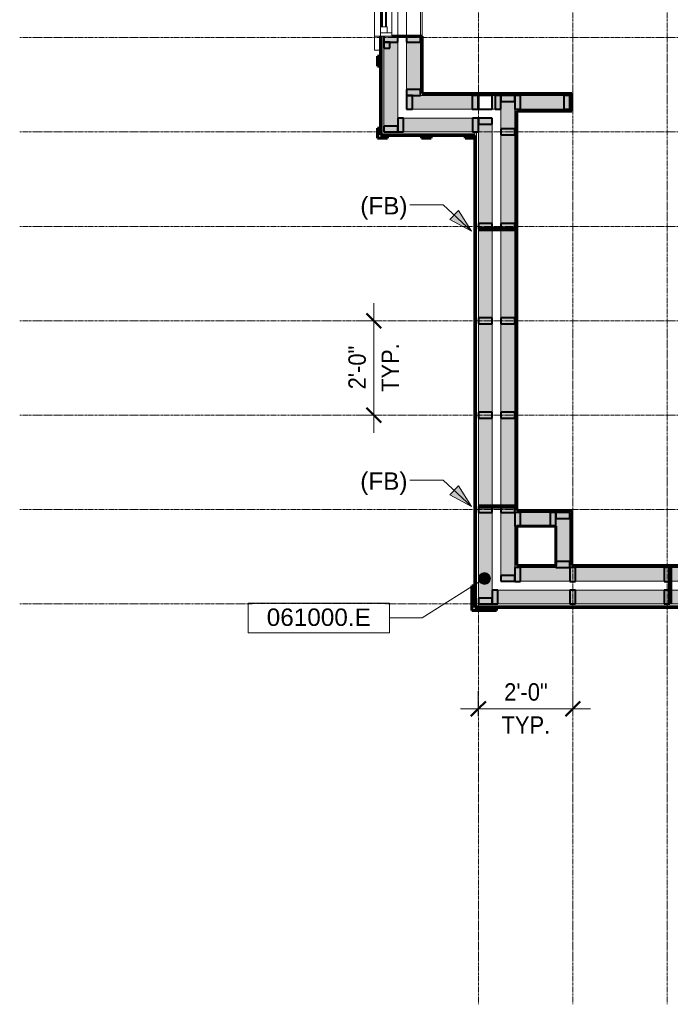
# Model space of a CAD drawing. Header units: inches. Extents: x -639 to 53, y -282 to 536.
# Tile 1 of 12: x -639 to -473, y -282 to -32. Entities that reach past the tile are written whole.
import ezdxf

# ---------------------------------------------------------------- set-up
doc = ezdxf.new("R2010")
doc.units = ezdxf.units.IN
doc.header["$MEASUREMENT"] = 0
doc.linetypes.add('Grid Line 1_2_', pattern=[0.875, 0.5, -0.125, 0.125, -0.125])
for name, color, linetype, lineweight in [('A-ANNO-DIMS', 1, 'Continuous', 9), ('A-ANNO-DIMS-48', 1, 'Continuous', 9), ('A-ANNO-NOTE', 2, 'Continuous', 9), ('A-ANNO-TEXT', 2, 'Continuous', 9), ('A-DETL', 5, 'Continuous', 9), ('A-GLAZ', 6, 'Continuous', 18), ('A-GLAZ-GLAS', 6, 'Continuous', 40), ('A-WALL', 2, 'Continuous', 18), ('A-WALL-PATT', 2, 'Continuous', 60), ('I-WALL', 2, 'Continuous', 18), ('S-BEAM', 4, 'Continuous', 9), ('S-COLS', 6, 'Continuous', 9), ('S-GRID', 1, 'Continuous', 9)]:
    doc.layers.add(name, color=color, linetype=linetype, lineweight=lineweight)
doc.styles.add('Arial', font='arial.ttf', dxfattribs={"height": 4.425898})
doc.styles.add('Arial_1', font='arial.ttf', dxfattribs={"width": 0.9, "height": 4.425898})
doc.dimstyles.new('Linear_-_3_32__Arial_2', dxfattribs={"dimscale": 12, "dimtxt": 4.5, "dimasz": 0.3125, "dimexe": 0.375, "dimexo": 0.375, "dimgap": 0.0625, "dimtad": 1, "dimdec": 3, "dimrnd": 0.125, "dimzin": 3, "dimdsep": 46, "dimlunit": 4, "dimtxsty": 'Arial_1', "dimblk1": 'OBLIQUE', "dimblk2": 'OBLIQUE', "dimsah": 1, "dimcen": 0.09, "dimdle": 0.375, "dimazin": 0, "dimtfac": 1, "dimtdec": 3, "dimtix": 1, "dimtmove": 0, "dimatfit": 3, "dimfxl": 1, "dimtvp": 1, "dimfrac": 2, "dimtolj": 1, "dimtzin": 0, "dimarcsym": 2})
pattern_1 = [(135, (0, 0), (-4.006467, -4.006467), [])]
pattern_2 = [(0, (0, 0), (15.36, 3.84), [0.634, -10.886, 0.634, -10.886, -61.44]), (0, (0, 0), (15.36, 3.84), [-23.04, 0.634, -22.406, 0.634, -10.886, -26.88]), (0, (0, 0), (15.36, 3.84), [-57.6, 0.634, -7.046, 0.634, -18.566]), (120, (5.76, 1.92), (-11.005538, 11.38215), [0.634, -10.886, 0.634, -10.886, -61.44]), (120, (5.76, 1.92), (-11.005538, 11.38215), [-23.04, 0.634, -22.406, 0.634, -10.886, -26.88]), (120, (5.76, 1.92), (-11.005538, 11.38215), [-57.6, 0.634, -7.046, 0.634, -18.566]), (240, (7.68, 9.6), (-4.354462, -15.22215), [0.634, -10.886, 0.634, -10.886, -61.44]), (240, (7.68, 9.6), (-4.354462, -15.22215), [-23.04, 0.634, -22.406, 0.634, -10.886, -26.88]), (240, (7.68, 9.6), (-4.354462, -15.22215), [-57.6, 0.634, -7.046, 0.634, -18.566])]
pattern_3 = [(45, (0, 0), (-4.006467, 4.006467), []), (135, (0, 0), (-4.006467, -4.006467), [])]

# ---------------------------------------------------------------- blocks, each defined once
blk = doc.blocks.new('Single Casement - 2050CS-2109808-2nd Floor Adv_ Framing with Fire Blocking')
at = {"layer": 'A-GLAZ'}
for p, q in [((-11.75, 6.81), (-15.25, 6.81)), ((-15.25, 6.81), (-15.25, 5.31)), ((-11.75, 5.31), (-11.75, 6.81)), ((-11.75, 6.81), (11.75, 6.81)), ((11.75, 5.31), (-11.75, 5.31)), ((-11.75, 5.31), (-11.75, 2.44)), ((-10.83, 2.44), (-10.83, 5.31)), ((-10.83, 5.31), (-9.38, 5.31)), ((-9.38, 5.31), (-9.38, 3.6)), ((9.37, 5.31), (-0.73, 5.31)), ((10.83, 5.31), (9.37, 5.31)), ((9.37, 5.31), (9.37, 3.6)), ((9.37, 3.6), (9.37, 5.31)), ((10.83, 5.31), (10.83, 2.44)), ((15.25, 6.81), (11.75, 6.81)), ((11.75, 6.81), (11.75, 5.31)), ((11.75, 2.44), (11.75, 5.31)), ((15.25, 5.31), (15.25, 6.81)), ((-9.38, 3.6), (-10.83, 3.6)), ((9.37, 3.6), (10.83, 3.6)), ((-11.75, 2.44), (11.75, 2.44))]:
    blk.add_line(p, q, dxfattribs=at)
at = {"layer": 'A-GLAZ-GLAS'}
for p, q in [((9.37, 5), (-9.38, 5)), ((9.37, 4), (-9.38, 4))]:
    blk.add_line(p, q, dxfattribs=at)
blk = doc.blocks.new('Dimension Lumber - 2x4-1930603-2nd Floor Adv_ Framing with Fire Blocking')
at = {"layer": 'S-BEAM', "lineweight": 40}
for p, q in [((-473.54, -176.67), (-475.04, -176.67)), ((-475.04, -176.67), (-475.04, -180.17)), ((-473.54, -180.17), (-473.54, -176.67)), ((-475.04, -180.17), (-473.54, -180.17))]:
    blk.add_line(p, q, dxfattribs=at)
blk = doc.blocks.new('Dimension Lumber - 2x4-V18-2nd Floor Adv_ Framing with Fire Blocking')
at = {"layer": 'S-BEAM', "lineweight": 40}
for p, q in [((-546.29, 24.14), (-546.29, 22.64)), ((-546.29, 22.64), (-542.79, 22.64)), ((-542.79, 24.14), (-544.29, 24.14)), ((-542.79, 22.64), (-542.79, 24.14))]:
    blk.add_line(p, q, dxfattribs=at)
blk = doc.blocks.new('Dimension Lumber - 2x4-V15-2nd Floor Adv_ Framing with Fire Blocking')
at = {"layer": 'S-BEAM'}
blk.add_line((-21.79, 115.46), (-21.79, 138.96), dxfattribs=at)
blk = doc.blocks.new('Dimension Lumber - 2x4-1930739-2nd Floor Adv_ Framing with Fire Blocking')
at = {"layer": 'S-BEAM', "lineweight": 40}
for p, q in [((-517.29, -176.67), (-518.79, -176.67)), ((-518.79, -176.67), (-518.79, -180.17)), ((-517.29, -180.17), (-517.29, -176.67)), ((-518.79, -180.17), (-517.29, -180.17))]:
    blk.add_line(p, q, dxfattribs=at)
blk = doc.blocks.new('Dimension Lumber - 2x2-1946947-2nd Floor Adv_ Framing with Fire Blocking')
at = {"layer": 'S-BEAM', "lineweight": 40}
for p, q in [((-544.79, -9.36), (-546.29, -9.36)), ((-546.29, -9.36), (-546.29, -10.86)), ((-544.79, -10.86), (-544.79, -9.36)), ((-546.29, -10.86), (-544.79, -10.86))]:
    blk.add_line(p, q, dxfattribs=at)
blk = doc.blocks.new('Trus Joist - TimberStrand LSL - Post Column - TimberStrand_ 1_3E _ 3 1_2 x 3 1_2_-965117-2nd Floor Adv_ Framing with Fire Blocking')
at = {"layer": 'S-COLS', "lineweight": 40}
for p, q in [((1.75, 1.75), (-1.75, 1.75)), ((-1.75, 1.75), (-1.75, -1.75)), ((1.75, -1.75), (1.75, 1.75)), ((-1.75, -1.75), (1.75, -1.75))]:
    blk.add_line(p, q, dxfattribs=at)
blk = doc.blocks.new('Dimension Lumber - 2x4-1930654-2nd Floor Adv_ Framing with Fire Blocking')
at = {"layer": 'S-BEAM', "lineweight": 40}
for p, q in [((-542.79, 12.58), (-546.29, 12.58)), ((-546.29, 12.58), (-546.29, 11.08)), ((-542.79, 11.08), (-542.79, 12.58)), ((-546.29, 11.08), (-542.79, 11.08))]:
    blk.add_line(p, q, dxfattribs=at)
blk = doc.blocks.new('Dimension Lumber - 2x4-V33-2nd Floor Adv_ Framing with Fire Blocking')
at = {"layer": 'S-BEAM'}
for p, q in [((-27.54, 115.46), (-27.54, 138.96)), ((-24.04, 115.46), (-24.04, 138.96))]:
    blk.add_line(p, q, dxfattribs=at)
blk = doc.blocks.new('Dimension Lumber - 2x4-2739625-2nd Floor Adv_ Framing with Fire Blocking')
at = {"layer": 'S-BEAM', "lineweight": 40}
for p, q in [((-502.54, -156.92), (-504.04, -156.92)), ((-504.04, -156.92), (-504.04, -160.42)), ((-502.54, -160.42), (-502.54, -156.92)), ((-504.04, -160.42), (-502.54, -160.42))]:
    blk.add_line(p, q, dxfattribs=at)
blk = doc.blocks.new('DIMBLOCK1-2nd Floor Adv_ Framing with Fire Blocking')
at = {"layer": 'A-ANNO-DIMS-48', "transparency": 16777216}
for p, q in [((-548.85, -136.67), (-548.85, -103.67)), ((-547, -108.17), (-553.35, -108.17)), ((-548.85, -108.17), (-547, -108.17)), ((-547, -132.17), (-553.35, -132.17)), ((-548.85, -132.17), (-547, -132.17))]:
    blk.add_line(p, q, dxfattribs=at)
at = {"layer": 'A-ANNO-DIMS-48', "lineweight": 50, "transparency": 16777216}
for p, q in [((-548.85, -108.17), (-550.72, -106.29)), ((-548.85, -108.17), (-546.97, -110.04)), ((-548.85, -132.17), (-550.72, -130.29)), ((-548.85, -132.17), (-546.97, -134.04))]:
    blk.add_line(p, q, dxfattribs=at)
at = {"layer": 'A-ANNO-DIMS-48', "color": 0, "transparency": 16777216, "char_height": 4.426, "attachment_point": 1, "rotation": 90, "line_spacing_factor": 0.938532, "style": 'Arial_1'}
for s, insert, width in [('2\'-0"', (-555.34, -125.6), 13.0431), ('TYP.', (-546.91, -126.26), 14.6215)]:
    blk.add_mtext(s, dxfattribs=dict(at, insert=insert, width=width))
blk = doc.blocks.new('_Oblique')
at = {"color": 0, "linetype": 'ByBlock', "lineweight": -2}
blk.add_line((-0.5, -0.5), (0.5, 0.5), dxfattribs=at)
blk = doc.blocks.new('DIMBLOCK2-2nd Floor Adv_ Framing with Fire Blocking')
at = {"layer": 'A-ANNO-DIMS-48', "transparency": 16777216}
for p, q in [((-522.29, -208.66), (-522.29, -202.31)), ((-498.29, -208.66), (-498.29, -202.31)), ((-526.79, -206.81), (-493.79, -206.81)), ((-522.29, -206.81), (-522.29, -208.66)), ((-498.29, -206.81), (-498.29, -208.66))]:
    blk.add_line(p, q, dxfattribs=at)
at = {"layer": 'A-ANNO-DIMS-48', "lineweight": 50, "transparency": 16777216}
for p, q in [((-522.29, -206.81), (-520.41, -204.94)), ((-498.29, -206.81), (-496.41, -204.94)), ((-522.29, -206.81), (-524.16, -208.69)), ((-498.29, -206.81), (-500.16, -208.69))]:
    blk.add_line(p, q, dxfattribs=at)
at = {"layer": 'A-ANNO-DIMS-48', "color": 0, "transparency": 16777216, "char_height": 4.426, "attachment_point": 1, "line_spacing_factor": 0.938532, "style": 'Arial_1'}
for s, insert, width in [('2\'-0"', (-515.72, -200.32), 13.0431), ('TYP.', (-516.38, -208.74), 14.6215)]:
    blk.add_mtext(s, dxfattribs=dict(at, insert=insert, width=width))
blk = doc.blocks.new('Keynote Tag - Keynote Number - Boxed - Small-135510-2nd Floor Adv_ Framing with Fire Blocking')
at = {"layer": 'A-ANNO-NOTE'}
for p, q in [((-0.375, -0.0792), (-0.375, 0.0781)), ((-0.375, 0.0781), (0.375, 0.0781)), ((0.375, 0.0781), (0.375, -0.0792)), ((-0.375, -0.0792), (0.375, -0.0792))]:
    blk.add_line(p, q, dxfattribs=at)

msp = doc.modelspace()

# ---------------------------------------------------------------- hatches: boundary and pattern name
at = {"layer": 'A-ANNO-NOTE'}
h = msp.add_hatch(color=256, dxfattribs=at)
edge = h.paths.add_edge_path(flags=0)
edge.add_arc((-520.7228, -173.7082), 1.5, 0, 360)
at = {"layer": 'A-ANNO-TEXT'}
for points in [[(-524.0296, -85.3537), (-527.3516, -80.105), (-529.5309, -82.4692)], [(-524.0296, -155.3537), (-527.3516, -150.105), (-529.5309, -152.4692)]]:
    msp.add_hatch(color=7, dxfattribs=at).paths.add_polyline_path(points, flags=0)
at = {"layer": 'A-WALL-PATT'}
h = msp.add_hatch(color=256, dxfattribs=at)
h.paths.add_polyline_path([(-542.7861, -60.1679), (-542.7861, -35.8554), (-546.2861, -35.8554), (-546.2861, -60.1679), (-544.2304, -60.1679)], flags=0)
h.paths.add_polyline_path([(-542.7861, -12.3554), (-542.7861, 24.1446), (-546.2861, 24.1446), (-546.2861, -12.3554), (-544.2861, -12.3554)], flags=0)
h.paths.add_polyline_path([(-546.2861, 47.6446), (-542.7861, 47.6446), (-542.7861, 68.3321), (-546.2861, 68.3321), (-546.2861, 56.42)], flags=0)
h = msp.add_hatch(color=256, dxfattribs=at)
h.paths.add_polyline_path([(-540.5361, -54.4179), (-537.0361, -54.4179), (-537.0361, -35.8554), (-540.5361, -35.8554), (-540.5361, -52.3415)], flags=0)
h.paths.add_polyline_path([(-537.0361, -12.3554), (-537.0361, 24.1446), (-540.5361, 24.1446), (-540.5361, -12.3554)], flags=0)
h.paths.add_polyline_path([(-537.0361, 47.6446), (-537.0361, 62.5821), (-540.5361, 62.5821), (-540.5361, 47.6446)], flags=0)
at = {"layer": 'A-WALL-PATT', "lineweight": 9}
h = msp.add_hatch(dxfattribs=at)
h.set_pattern_fill('FP_1', color=256, style=0, pattern_type=2)
h.set_pattern_definition(pattern_2)
h.paths.add_polyline_path([(-537.0361, -50.9179), (-536.5361, -50.9179), (-536.5361, -35.8554), (-537.0361, -35.8554), (-537.0361, -40.2569)], flags=0)
h.paths.add_polyline_path([(-537.0361, -12.3554), (-536.5361, -12.3554), (-536.5361, 24.1446), (-537.0361, 24.1446), (-537.0361, 8.0816)], flags=0)
h.paths.add_polyline_path([(-536.5361, 47.6446), (-536.5361, 62.0821), (-537.0361, 62.0821), (-537.0361, 47.6446)], flags=0)
h = msp.add_hatch(dxfattribs=at)
h.set_pattern_fill('FP_3', color=256, style=0, pattern_type=2)
h.set_pattern_definition(pattern_3)
h.paths.add_polyline_path([(-547.9111, -43.411), (-547.1611, -43.411), (-547.1611, -40.911), (-547.9111, -40.911)], flags=0)
at = {"layer": 'A-WALL-PATT'}
h = msp.add_hatch(color=256, dxfattribs=at)
h.paths.add_polyline_path([(-513.0361, -54.4179), (-513.0361, -50.9179), (-518.7861, -50.9179), (-518.7861, -54.4179), (-516.5361, -54.4179)], flags=0)
h.paths.add_polyline_path([(-537.0361, -54.4179), (-522.2861, -54.4179), (-522.2861, -50.9179), (-537.0361, -50.9179), (-537.0361, -52.3415)], flags=0)
at = {"layer": 'A-WALL-PATT', "lineweight": 9}
h = msp.add_hatch(dxfattribs=at)
h.set_pattern_fill('FP_1', color=256, style=0, pattern_type=2)
h.set_pattern_definition(pattern_2)
h.paths.add_polyline_path([(-513.0361, -50.9179), (-513.0361, -50.4179), (-536.5361, -50.4179), (-536.5361, -50.9179), (-518.7861, -50.9179)], flags=0)
h = msp.add_hatch(dxfattribs=at)
h.set_pattern_fill('FP_1', color=256, style=0, pattern_type=2)
h.set_pattern_definition(pattern_2)
h.paths.add_polyline_path([(-513.0361, -50.9179), (-498.5361, -50.9179), (-498.5361, -50.4179), (-513.0361, -50.4179)], flags=0)
at = {"layer": 'A-WALL-PATT'}
for points in [[(-508.7068, -54.4179), (-498.5361, -54.4179), (-498.5361, -50.9179), (-513.0361, -50.9179), (-513.0361, -54.4179)], [(-513.0361, -174.4179), (-513.0361, -54.4179), (-516.5361, -54.4179), (-516.5361, -174.4179)], [(-518.7861, -60.1679), (-518.7861, -56.6679), (-542.7861, -56.6679), (-542.7861, -60.1679), (-520.548, -60.1679)], [(-518.7861, -180.1679), (-518.7861, -60.1679), (-522.2861, -60.1679), (-522.2861, -180.1679), (-520.548, -180.1679)], [(-499.0361, -170.9179), (-499.0361, -160.4179), (-502.5361, -160.4179), (-502.5361, -170.9179)]]:
    msp.add_hatch(color=256, dxfattribs=at).paths.add_polyline_path(points, flags=0)
at = {"layer": 'A-WALL-PATT', "lineweight": 9}
h = msp.add_hatch(dxfattribs=at)
h.set_pattern_fill('FP_1', color=256, style=0, pattern_type=2)
h.set_pattern_definition(pattern_2)
h.paths.add_polyline_path([(-513.0361, -54.9179), (-498.5361, -54.9179), (-498.5361, -54.4179), (-513.0361, -54.4179)], flags=0)
h = msp.add_hatch(dxfattribs=at)
h.set_pattern_fill('FP_1', color=256, style=0, pattern_type=2)
h.set_pattern_definition(pattern_2)
h.paths.add_polyline_path([(-513.0361, -170.9179), (-512.5361, -170.9179), (-512.5361, -160.4179), (-513.0361, -160.4179), (-513.0361, -161.1031)], flags=0)
h.paths.add_polyline_path([(-513.0361, -156.4179), (-512.5361, -156.4179), (-512.5361, -54.9179), (-513.0361, -54.9179), (-513.0361, -136.9339)], flags=0)
h = msp.add_hatch(dxfattribs=at)
h.set_pattern_fill('FP_3', color=256, style=0, pattern_type=2)
h.set_pattern_definition(pattern_3)
h.paths.add_polyline_path([(-547.9111, -61.7304), (-545.4111, -61.7304), (-545.4111, -60.9804), (-547.1611, -60.9804), (-547.1611, -59.2304), (-547.9111, -59.2304)], flags=0)
h = msp.add_hatch(dxfattribs=at)
h.set_pattern_fill('FP_3', color=256, style=0, pattern_type=2)
h.set_pattern_definition(pattern_3)
h.paths.add_polyline_path([(-536.7861, -61.7929), (-534.2861, -61.7929), (-534.2861, -61.0429), (-536.7861, -61.0429)], flags=0)
h = msp.add_hatch(dxfattribs=at)
h.set_pattern_fill('FP_3', color=256, style=0, pattern_type=2)
h.set_pattern_definition(pattern_3)
h.paths.add_polyline_path([(-525.6611, -61.7929), (-523.1611, -61.7929), (-523.1611, -61.0429), (-525.6611, -61.0429)], flags=0)
h = msp.add_hatch(dxfattribs=at)
h.set_pattern_fill('FP_2', color=256, style=0, pattern_type=2)
h.set_pattern_definition(pattern_1)
h.paths.add_polyline_path([(-523.1611, -181.0429), (-522.7861, -181.0429), (-522.7861, -60.1679), (-523.1611, -60.1679), (-523.1611, -173.1877)], flags=0)
at = {"layer": 'A-WALL-PATT', "lineweight": 18}
msp.add_hatch(color=256, dxfattribs=at).paths.add_polyline_path([(-512.5361, -160.4179), (-499.0361, -160.4179), (-499.0361, -156.9179), (-513.0361, -156.9179), (-513.0361, -160.4179)], flags=0)
at = {"layer": 'A-WALL-PATT', "lineweight": 9}
h = msp.add_hatch(dxfattribs=at)
h.set_pattern_fill('FP_1', color=256, style=0, pattern_type=2)
h.set_pattern_definition(pattern_2)
h.paths.add_polyline_path([(-498.5361, -170.9179), (-498.5361, -156.9179), (-499.0361, -156.9179), (-499.0361, -170.9179)], flags=0)
at = {"layer": 'A-WALL-PATT'}
h = msp.add_hatch(color=256, dxfattribs=at)
h.paths.add_polyline_path([(-51.5361, -174.4179), (-51.5361, -170.9179), (-91.5365, -170.9179), (-91.5365, -174.4179), (-52.0361, -174.4179)], flags=0)
h.paths.add_polyline_path([(-508.7068, -174.4179), (-449.0361, -174.4179), (-449.0361, -170.9179), (-513.0361, -170.9179), (-513.0361, -174.4179), (-512.5361, -174.4179)], flags=0)
h.paths.add_polyline_path([(-342.9301, -174.4179), (-305.0361, -174.4179), (-305.0361, -170.9179), (-379.5361, -170.9179), (-379.5361, -174.4179)], flags=0)
h.paths.add_polyline_path([(-161.0365, -174.4179), (-161.0365, -170.9179), (-235.5361, -170.9179), (-235.5361, -174.4179), (-200.8358, -174.4179)], flags=0)
at = {"layer": 'A-WALL-PATT', "lineweight": 9}
h = msp.add_hatch(dxfattribs=at)
h.set_pattern_fill('FP_1', color=256, style=0, pattern_type=2)
h.set_pattern_definition(pattern_2)
h.paths.add_polyline_path([(-91.5365, -170.9179), (-52.0361, -170.9179), (-52.0361, -170.4179), (-91.5365, -170.4179)], flags=0)
h.paths.add_polyline_path([(-161.0365, -170.9179), (-161.0365, -170.4179), (-208.5361, -170.4179), (-208.5361, -170.9179), (-200.8358, -170.9179)], flags=0)
h.paths.add_polyline_path([(-508.7068, -170.9179), (-502.5361, -170.9179), (-502.5361, -170.4179), (-512.5361, -170.4179), (-512.5361, -170.9179)], flags=0)
h.paths.add_polyline_path([(-485.0244, -170.9179), (-461.0361, -170.9179), (-461.0361, -170.4179), (-498.5361, -170.4179), (-498.5361, -170.9179)], flags=0)
h.paths.add_polyline_path([(-342.9301, -170.9179), (-305.0361, -170.9179), (-305.0361, -170.4179), (-379.5361, -170.4179), (-379.5361, -170.9179)], flags=0)
h.paths.add_polyline_path([(-449.0361, -170.9179), (-449.0361, -170.4179), (-457.5361, -170.4179), (-457.5361, -170.9179)], flags=0)
h.paths.add_polyline_path([(-212.0361, -170.9179), (-212.0361, -170.4179), (-235.5361, -170.4179), (-235.5361, -170.9179)], flags=0)
h = msp.add_hatch(dxfattribs=at)
h.set_pattern_fill('FP_3', color=256, style=0, pattern_type=2)
h.set_pattern_definition(pattern_3)
h.paths.add_polyline_path([(-520.548, -181.7929), (-517.6611, -181.7929), (-517.6611, -181.0429), (-523.1611, -181.0429), (-523.1611, -175.5429), (-523.9111, -175.5429), (-523.9111, -181.7929)], flags=0)
at = {"layer": 'A-WALL-PATT'}
h = msp.add_hatch(color=256, dxfattribs=at)
h.paths.add_polyline_path([(-45.7861, -180.1679), (-45.7861, -176.6679), (-91.5365, -176.6679), (-91.5365, -180.1679), (-46.9003, -180.1679)], flags=0)
h.paths.add_polyline_path([(-449.0361, -180.1679), (-449.0361, -176.6679), (-518.7861, -176.6679), (-518.7861, -180.1679), (-485.0244, -180.1679)], flags=0)
h.paths.add_polyline_path([(-379.5361, -180.1679), (-305.0361, -180.1679), (-305.0361, -176.6679), (-379.5361, -176.6679), (-379.5361, -178.1679)], flags=0)
h.paths.add_polyline_path([(-235.5361, -180.1679), (-161.0365, -180.1679), (-161.0365, -176.6679), (-235.5361, -176.6679), (-235.5361, -178.1679)], flags=0)
at = {"layer": 'A-WALL-PATT', "lineweight": 9}
h = msp.add_hatch(dxfattribs=at)
h.set_pattern_fill('FP_2', color=256, style=0, pattern_type=2)
h.set_pattern_definition(pattern_1)
h.paths.add_polyline_path([(-235.5361, -181.0429), (-161.0365, -181.0429), (-161.0365, -180.6679), (-235.5361, -180.6679)], flags=0)
h.paths.add_polyline_path([(-41.7861, -181.0429), (-41.7861, -180.6679), (-91.5365, -180.6679), (-91.5365, -181.0429), (-46.9003, -181.0429)], flags=0)
h.paths.add_polyline_path([(-520.548, -181.0429), (-449.0361, -181.0429), (-449.0361, -180.6679), (-522.7861, -180.6679), (-522.7861, -181.0429)], flags=0)
h.paths.add_polyline_path([(-305.0361, -181.0429), (-305.0361, -180.6679), (-379.5361, -180.6679), (-379.5361, -181.0429), (-342.9301, -181.0429)], flags=0)

# ---------------------------------------------------------------- linework, layer by layer
at = {"layer": 'A-ANNO-NOTE'}
for p, q in [((-520.7228, -173.7082), (-536.5854, -183.7086)), ((-536.5854, -183.7086), (-544.8615, -183.7086))]:
    msp.add_line(p, q, dxfattribs=at)
msp.add_circle((-520.7228, -173.7082), 1.5, dxfattribs=at)
at = {"layer": 'A-ANNO-TEXT', "color": 7}
for p, q in [((-538.7999, -78.6807), (-539.6944, -78.6807)), ((-531.2687, -78.6807), (-538.7999, -78.6807)), ((-524.0296, -85.3537), (-531.2687, -78.6807)), ((-527.3516, -80.105), (-529.5309, -82.4692)), ((-529.5309, -82.4692), (-524.0296, -85.3537)), ((-524.0296, -85.3537), (-527.3516, -80.105)), ((-538.7999, -148.6807), (-539.6944, -148.6807)), ((-531.2687, -148.6807), (-538.7999, -148.6807)), ((-524.0296, -155.3537), (-531.2687, -148.6807)), ((-527.3516, -150.105), (-529.5309, -152.4692)), ((-524.0296, -155.3537), (-527.3516, -150.105)), ((-529.5309, -152.4692), (-524.0296, -155.3537))]:
    msp.add_line(p, q, dxfattribs=at)
at = {"layer": 'A-DETL', "lineweight": 106}
for p, q in [((-513.0361, -84.9179), (-522.2861, -84.9179)), ((-513.0361, -155.4179), (-522.2861, -155.4179)), ((-473.5361, -170.9179), (-473.5361, -180.1679))]:
    msp.add_line(p, q, dxfattribs=at)
at = {"layer": 'A-WALL'}
for p, q in [((-536.5361, -12.3554), (-536.5361, -35.8554)), ((-546.7861, -60.6679), (-546.7861, -35.8554)), ((-546.2861, -60.1679), (-546.2861, -35.8554)), ((-542.7861, -56.6679), (-542.7861, -35.8554)), ((-540.5361, -54.4179), (-540.5361, -35.8554)), ((-537.0361, -50.9179), (-537.0361, -35.8554)), ((-522.2861, -50.9179), (-537.0361, -50.9179)), ((-513.0361, -50.9179), (-518.7861, -50.9179)), ((-522.2861, -54.4179), (-540.5361, -54.4179)), ((-516.5361, -54.4179), (-518.7861, -54.4179)), ((-516.5361, -174.4179), (-516.5361, -54.4179)), ((-513.0361, -156.4179), (-513.0361, -54.9179)), ((-518.7861, -56.6679), (-542.7861, -56.6679)), ((-518.7861, -176.6679), (-518.7861, -56.6679)), ((-523.1611, -60.6679), (-546.7861, -60.6679)), ((-546.2861, -60.1679), (-522.2861, -60.1679)), ((-523.1611, -60.1679), (-523.1611, -61.0429)), ((-522.7861, -180.6679), (-522.7861, -60.1679)), ((-522.2861, -180.1679), (-522.2861, -60.1679)), ((-512.5361, -160.4179), (-513.0361, -160.4179)), ((-513.0361, -170.9179), (-513.0361, -160.4179)), ((-502.5361, -170.9179), (-513.0361, -170.9179)), ((-502.5361, -170.9179), (-502.5361, -170.4179)), ((-461.0361, -170.9179), (-498.5361, -170.9179)), ((-449.0361, -174.4179), (-516.5361, -174.4179)), ((-449.0361, -176.6679), (-518.7861, -176.6679)), ((-449.0361, -180.1679), (-522.2861, -180.1679)), ((-449.0361, -180.6679), (-522.7861, -180.6679))]:
    msp.add_line(p, q, dxfattribs=at)
at = {"layer": 'A-WALL', "lineweight": 60}
for p, q in [((-547.1611, -60.9804), (-547.1611, -35.8554)), ((-536.5361, -35.8554), (-544.2861, -35.8554)), ((-536.5361, -50.4179), (-536.5361, -35.8554)), ((-547.1611, -40.911), (-547.9111, -40.911)), ((-547.9111, -40.911), (-547.9111, -43.411)), ((-547.9111, -43.411), (-547.1611, -43.411)), ((-513.0361, -50.4179), (-536.5361, -50.4179)), ((-512.5361, -156.4179), (-512.5361, -54.9179)), ((-547.1611, -59.2304), (-547.9111, -59.2304)), ((-547.9111, -59.2304), (-547.9111, -61.7304)), ((-547.9111, -61.7304), (-545.4111, -61.7304)), ((-547.1611, -60.9804), (-545.4111, -60.9804)), ((-545.4111, -61.7304), (-545.4111, -60.9804)), ((-523.1611, -61.0429), (-545.4111, -61.0429)), ((-536.7861, -61.0429), (-536.7861, -61.7929)), ((-536.7861, -61.7929), (-534.2861, -61.7929)), ((-534.2861, -61.7929), (-534.2861, -61.0429)), ((-525.6611, -61.0429), (-525.6611, -61.7929)), ((-525.6611, -61.7929), (-523.1611, -61.7929)), ((-523.1611, -175.5429), (-523.1611, -61.0429)), ((-512.5361, -170.4179), (-512.5361, -160.4179)), ((-502.5361, -170.4179), (-512.5361, -170.4179)), ((-461.5361, -170.4179), (-498.5361, -170.4179)), ((-523.1611, -175.5429), (-523.9111, -175.5429)), ((-523.9111, -175.5429), (-523.9111, -181.7929)), ((-523.1611, -181.0429), (-523.1611, -175.5429)), ((-523.9111, -181.7929), (-517.6611, -181.7929)), ((-523.1611, -181.0429), (-449.0361, -181.0429)), ((-517.6611, -181.7929), (-517.6611, -181.0429))]:
    msp.add_line(p, q, dxfattribs=at)
at = {"layer": 'I-WALL', "lineweight": 60}
for p, q in [((-498.5361, -50.4179), (-513.0361, -50.4179)), ((-498.5361, -54.9179), (-498.5361, -50.4179)), ((-512.5361, -54.9179), (-498.5361, -54.9179)), ((-498.5361, -156.4179), (-512.5361, -156.4179)), ((-498.5361, -170.4179), (-498.5361, -156.4179)), ((-512.5361, -160.4179), (-502.5361, -160.4179)), ((-502.5361, -160.4179), (-502.5361, -170.4179))]:
    msp.add_line(p, q, dxfattribs=at)
at = {"layer": 'I-WALL'}
for p, q in [((-498.5361, -50.9179), (-513.0361, -50.9179)), ((-498.5361, -54.4179), (-513.0361, -54.4179)), ((-513.0361, -54.4179), (-513.0361, -54.9179)), ((-513.0361, -54.9179), (-512.5361, -54.9179)), ((-513.0361, -156.4179), (-513.0361, -156.9179)), ((-499.0361, -156.9179), (-513.0361, -156.9179)), ((-499.0361, -156.9179), (-499.0361, -170.9179)), ((-499.0361, -170.9179), (-498.5361, -170.9179))]:
    msp.add_line(p, q, dxfattribs=at)
at = {"layer": 'S-BEAM', "lineweight": 40}
for p, q in [((-537.0361, -49.4179), (-540.5361, -49.4179)), ((-540.5361, -49.4179), (-540.5361, -50.9179)), ((-537.0361, -50.9179), (-537.0361, -49.4179)), ((-540.5361, -50.9179), (-537.0361, -50.9179)), ((-522.3486, -50.9179), (-523.8486, -50.9179)), ((-523.8486, -50.9179), (-523.8486, -54.4179)), ((-522.3486, -54.4179), (-522.3486, -50.9179)), ((-516.5361, -50.9179), (-518.0361, -50.9179)), ((-518.0361, -50.9179), (-518.0361, -54.4179)), ((-513.0361, -50.9179), (-516.5361, -50.9179)), ((-516.5361, -50.9179), (-516.5361, -52.4179)), ((-516.5361, -54.4179), (-516.5361, -50.9179)), ((-516.5361, -52.4179), (-513.0361, -52.4179)), ((-513.0361, -52.4179), (-513.0361, -50.9179)), ((-511.5361, -50.9179), (-513.0361, -50.9179)), ((-513.0361, -50.9179), (-513.0361, -54.4179)), ((-511.5361, -54.4179), (-511.5361, -50.9179)), ((-499.0361, -50.9179), (-500.5361, -50.9179)), ((-500.5361, -50.9179), (-500.5361, -54.4179)), ((-499.0361, -54.4179), (-499.0361, -50.9179)), ((-523.8486, -54.4179), (-522.3486, -54.4179)), ((-518.0361, -54.4179), (-516.5361, -54.4179)), ((-513.0361, -54.4179), (-511.5361, -54.4179)), ((-500.5361, -54.4179), (-499.0361, -54.4179)), ((-541.2861, -56.6679), (-542.7861, -56.6679)), ((-542.7861, -56.6679), (-542.7861, -60.1679)), ((-541.2861, -60.1679), (-541.2861, -56.6679)), ((-522.2861, -56.6679), (-523.7861, -56.6679)), ((-523.7861, -56.6679), (-523.7861, -60.1679)), ((-522.2861, -60.1679), (-522.2861, -56.6679)), ((-542.7861, -58.6679), (-546.2861, -58.6679)), ((-546.2861, -58.6679), (-546.2861, -60.1679)), ((-542.7861, -60.1679), (-542.7861, -58.6679)), ((-513.0361, -59.4179), (-516.5361, -59.4179)), ((-516.5361, -59.4179), (-516.5361, -60.9179)), ((-513.0361, -60.9179), (-513.0361, -59.4179)), ((-546.2861, -60.1679), (-542.7861, -60.1679)), ((-542.7861, -60.1679), (-541.2861, -60.1679)), ((-523.7861, -60.1679), (-522.2861, -60.1679)), ((-516.5361, -60.9179), (-513.0361, -60.9179)), ((-511.5361, -156.9179), (-513.0361, -156.9179)), ((-513.0361, -156.9179), (-513.0361, -160.4179)), ((-511.5361, -160.4179), (-511.5361, -156.9179)), ((-499.0361, -156.9179), (-502.5361, -156.9179)), ((-502.5361, -156.9179), (-502.5361, -158.4179)), ((-499.0361, -158.4179), (-499.0361, -156.9179)), ((-502.5361, -158.4179), (-499.0361, -158.4179)), ((-513.0361, -160.4179), (-511.5361, -160.4179)), ((-499.0361, -169.4179), (-502.5361, -169.4179)), ((-502.5361, -169.4179), (-502.5361, -170.9179)), ((-499.0361, -170.9179), (-499.0361, -169.4179)), ((-502.5361, -170.9179), (-499.0361, -170.9179)), ((-513.0361, -172.9179), (-516.5361, -172.9179)), ((-516.5361, -172.9179), (-516.5361, -174.4179)), ((-516.5361, -174.4179), (-513.0361, -174.4179)), ((-513.0361, -174.4179), (-513.0361, -172.9179)), ((-518.7861, -178.6679), (-522.2861, -178.6679)), ((-522.2861, -178.6679), (-522.2861, -180.1679)), ((-522.2861, -180.1679), (-518.7861, -180.1679)), ((-518.7861, -180.1679), (-518.7861, -178.6679))]:
    msp.add_line(p, q, dxfattribs=at)
at = {"layer": 'S-GRID', "linetype": 'Grid Line 1_2_'}
for p, q in [((-522.2861, 171.4586), (-522.2861, -281.95)), ((-498.2861, 171.4586), (-498.2861, -281.95)), ((-474.2861, 171.4586), (-474.2861, -281.95)), ((52.715, -36.1679), (-638.9476, -36.1679)), ((52.715, -60.1679), (-638.9476, -60.1679)), ((52.715, -84.1679), (-638.9476, -84.1679)), ((52.715, -108.1679), (-638.9476, -108.1679)), ((52.715, -132.1679), (-638.9476, -132.1679)), ((52.715, -156.1679), (-638.9476, -156.1679)), ((52.715, -180.1679), (-638.9476, -180.1679))]:
    msp.add_line(p, q, dxfattribs=at)

# ---------------------------------------------------------------- block references
at = {"layer": 'A-ANNO-NOTE', "xscale": 47.99999999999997, "yscale": 47.99999999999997, "zscale": 47.99999999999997}
msp.add_blockref('Keynote Tag - Keynote Number - Boxed - Small-135510-2nd Floor Adv_ Framing with Fire Blocking', (-562.8615, -183.6817), dxfattribs=at)
at = {"layer": 'A-GLAZ', "rotation": 89.9999999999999}
msp.add_blockref('Single Casement - 2050CS-2109808-2nd Floor Adv_ Framing with Fire Blocking', (-541.8486, -24.1054), dxfattribs=at)
at = {"layer": 'S-BEAM'}
for name, p, rotation in [('Dimension Lumber - 2x4-V15-2nd Floor Adv_ Framing with Fire Blocking', (-564.5723, 103.1017), 180), ('Dimension Lumber - 2x4-V33-2nd Floor Adv_ Framing with Fire Blocking', (-564.5723, 103.1017), 180), ('Dimension Lumber - 2x4-1930654-2nd Floor Adv_ Framing with Fire Blocking', (-527.9541, 491.8682), 89.99999999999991), ('Dimension Lumber - 2x4-1930739-2nd Floor Adv_ Framing with Fire Blocking', (-342.1182, -575.4541), 270.0000000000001), ('Dimension Lumber - 2x4-1930603-2nd Floor Adv_ Framing with Fire Blocking', (-342.1182, -558.4541), 270.0000000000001), ('Dimension Lumber - 2x4-1930603-2nd Floor Adv_ Framing with Fire Blocking', (-336.3682, -558.4541), 270.0000000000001), ('Dimension Lumber - 2x4-1930603-2nd Floor Adv_ Framing with Fire Blocking', (-342.1182, -582.4541), 270.0000000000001), ('Dimension Lumber - 2x4-1930603-2nd Floor Adv_ Framing with Fire Blocking', (-336.3682, -582.4541), 270.0000000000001), ('Dimension Lumber - 2x4-1930603-2nd Floor Adv_ Framing with Fire Blocking', (-342.1182, -606.4541), 270.0000000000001), ('Dimension Lumber - 2x4-1930603-2nd Floor Adv_ Framing with Fire Blocking', (-336.3682, -606.4541), 270.0000000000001), ('Dimension Lumber - 2x4-1930603-2nd Floor Adv_ Framing with Fire Blocking', (-342.1182, -630.4541), 270.0000000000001), ('Dimension Lumber - 2x4-1930603-2nd Floor Adv_ Framing with Fire Blocking', (-336.3682, -630.4541), 270.0000000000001)]:
    msp.add_blockref(name, p, dxfattribs=dict(at, rotation=rotation))
for name, p in [('Dimension Lumber - 2x4-V18-2nd Floor Adv_ Framing with Fire Blocking', (0, -60)), ('Dimension Lumber - 2x2-1946947-2nd Floor Adv_ Framing with Fire Blocking', (0, -28)), ('Dimension Lumber - 2x4-1930654-2nd Floor Adv_ Framing with Fire Blocking', (5.75, -48.4375)), ('Dimension Lumber - 2x4-2739625-2nd Floor Adv_ Framing with Fire Blocking', (0, 0)), ('Dimension Lumber - 2x4-1930603-2nd Floor Adv_ Framing with Fire Blocking', (-38, 5.75)), ('Dimension Lumber - 2x4-1930603-2nd Floor Adv_ Framing with Fire Blocking', (-24, 5.75)), ('Dimension Lumber - 2x4-1930603-2nd Floor Adv_ Framing with Fire Blocking', (0, 5.75)), ('Dimension Lumber - 2x4-1930739-2nd Floor Adv_ Framing with Fire Blocking', (0, 0)), ('Dimension Lumber - 2x4-1930603-2nd Floor Adv_ Framing with Fire Blocking', (-24, 0)), ('Dimension Lumber - 2x4-1930603-2nd Floor Adv_ Framing with Fire Blocking', (0, 0))]:
    msp.add_blockref(name, p, dxfattribs=at)
at = {"layer": 'S-COLS'}
msp.add_blockref('Trus Joist - TimberStrand LSL - Post Column - TimberStrand_ 1_3E _ 3 1_2 x 3 1_2_-965117-2nd Floor Adv_ Framing with Fire Blocking', (-520.5361, -52.6679), dxfattribs=at)

# ---------------------------------------------------------------- texts
at = {"layer": 'A-ANNO-TEXT', "color": 7, "char_height": 4.4259, "width": 14.256, "attachment_point": 1, "line_spacing_factor": 0.938532, "style": 'Arial'}
for insert in [(-552.3244, -76.7125), (-552.3244, -146.7125)]:
    msp.add_mtext('(FB)', dxfattribs=dict(at, insert=insert))

# ---------------------------------------------------------------- dimensions: what is measured, and where the dimension line sits
at = {"layer": 'A-ANNO-DIMS'}
dim = msp.add_linear_dim(base=(-548.846, -108.1679), p1=(-551.4976, -132.1679), p2=(-551.4976, -108.1679), angle=90, text='2\'-0"\\XTYP.', dimstyle='Linear_-_3_32__Arial_2', override={"dimpost": '<>', "dimfxl": 24}, dxfattribs=at)
dim.commit()
dim.dimension.update_dxf_attribs({"geometry": 'DIMBLOCK1-2nd Floor Adv_ Framing with Fire Blocking', "text_midpoint": (-548.846, -120.1679)})
dim = msp.add_linear_dim(base=(-498.2861, -206.8128), p1=(-522.2861, -204.1612), p2=(-498.2861, -204.1612), text='2\'-0"\\XTYP.', dimstyle='Linear_-_3_32__Arial_2', override={"dimpost": '<>', "dimfxl": 24}, dxfattribs=at)
dim.commit()
dim.dimension.update_dxf_attribs({"geometry": 'DIMBLOCK2-2nd Floor Adv_ Framing with Fire Blocking', "text_midpoint": (-510.2861, -206.8128)})

# ---------------------------------------------------------------- next in the draw order: texts
at = {"layer": 'A-ANNO-NOTE', "insert": (-562.8752, -181.3255), "char_height": 4.4259, "width": 31.59, "attachment_point": 2, "line_spacing_factor": 0.938532, "style": 'Arial', "bg_fill": 3, "box_fill_scale": 1.25, "bg_fill_color": 0, "bg_fill_transparency": 0}
msp.add_mtext('061000.E', dxfattribs=at)

doc.saveas('drawing.dxf')
